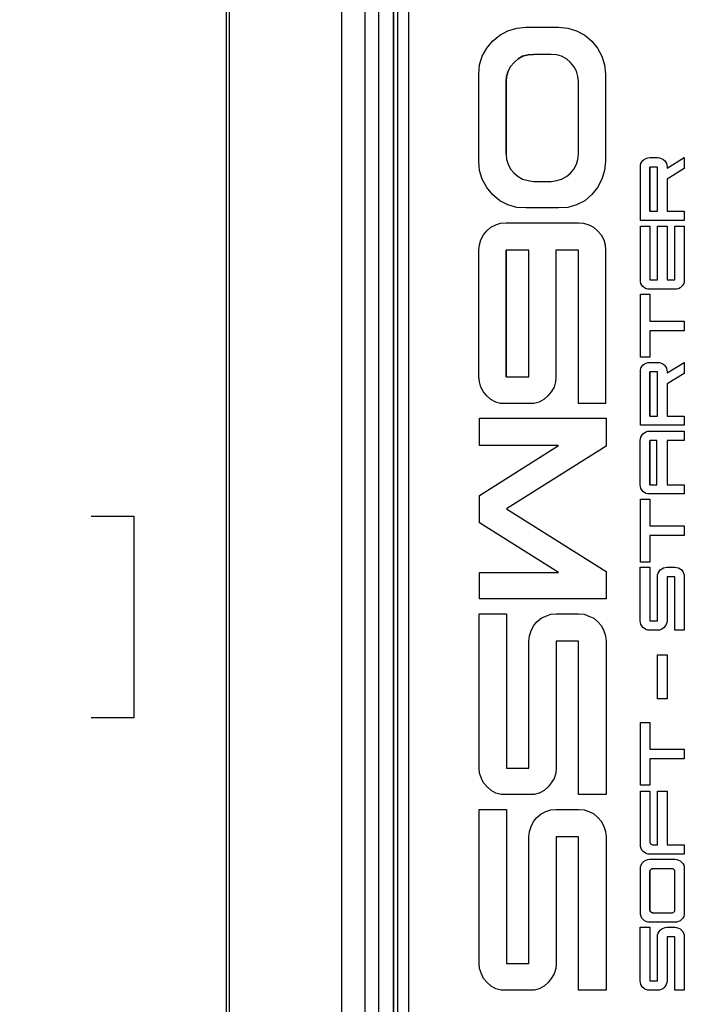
# Model space of a CAD drawing. Header units: millimetres. Extents: x 0 to 1537, y 0 to 1187.
# Tile 5 of 44: x 94 to 157, y 368 to 460. Entities that reach past the tile are written whole.
import ezdxf

# ---------------------------------------------------------------- set-up
doc = ezdxf.new("R2010")
doc.units = ezdxf.units.MM
doc.header["$LTSCALE"] = 5.5
doc.layers.add('DIMENSIONS', color=140, linetype='Continuous', lineweight=25)
doc.styles.add('SLDTEXTSTYLE0', font='TXT', dxfattribs={"width": 0.7})
doc.dimstyles.new('SLDDIMSTYLE0', dxfattribs={"dimtxt": 11.869043, "dimasz": 18.161, "dimexe": 0, "dimexo": 0.0625, "dimgap": 2.967261, "dimtad": 0, "dimtih": 1, "dimtoh": 1, "dimrnd": 1e-09, "dimzin": 12, "dimdsep": 46, "dimtxsty": 'SLDTEXTSTYLE0', "dimsah": 1, "dimcen": 0.09, "dimadec": 0, "dimazin": 3, "dimtfac": 1, "dimtofl": 0, "dimtmove": 0, "dimatfit": 3, "dimfxl": 0, "dimfrac": 2, "dimtolj": 1, "dimtzin": 12, "dimarcsym": 0})

# ---------------------------------------------------------------- blocks, each defined once
blk = doc.blocks.new('_D')
at = {"layer": 'DIMENSIONS'}
for p, q in [((144.983, 542.692), (61.058, 542.692)), ((78.52, 542.692), (78.52, 435.513)), ((55.948, 413.992), (51.963, 413.992)), ((51.963, 413.992), (51.963, 395.128)), ((101.092, 413.992), (105.078, 413.992)), ((105.078, 413.992), (105.078, 395.128)), ((51.963, 395.128), (55.948, 395.128)), ((105.078, 395.128), (101.092, 395.128)), ((78.52, 285.292), (78.52, 392.471)), ((148.224, 285.292), (61.058, 285.292))]:
    blk.add_line(p, q, dxfattribs=at)
for points in [[(78.52, 542.692), (75.726, 524.531), (81.314, 524.531)], [(78.52, 285.292), (81.314, 303.453), (75.726, 303.453)]]:
    blk.add_solid(points, dxfattribs=at)
at = {"layer": 'DIMENSIONS', "char_height": 11.6417, "attachment_point": 1, "style": 'SLDTEXTSTYLE0'}
for s, insert in [('257.4', (55.948, 431.656)), ('10.13', (55.948, 410.135))]:
    blk.add_mtext(s, dxfattribs=dict(at, insert=insert))

msp = doc.modelspace()

# ---------------------------------------------------------------- linework, layer by layer
for p, q in [((113.715, 523.692), (113.715, 303.692)), ((114.014, 303.692), (114.014, 523.692)), ((127.973, 311.98), (127.973, 515.145)), ((129.346, 314.38), (129.346, 512.586)), ((129.351, 512.59), (129.351, 314.385)), ((129.759, 315.391), (129.759, 511.584)), ((130.758, 315.391), (130.758, 511.584)), ((124.49, 469.692), (124.49, 357.442)), ((126.681, 362.902), (126.681, 465.902)), ((139.269, 458.92), (140.023, 459.339)), ((140.023, 459.339), (140.861, 459.59)), ((140.861, 459.59), (141.699, 459.674)), ((141.699, 459.674), (144.759, 459.674)), ((144.759, 459.674), (145.637, 459.59)), ((144.759, 459.674), (145.637, 459.59)), ((144.759, 459.674), (144.759, 459.674)), ((145.637, 459.59), (146.435, 459.339)), ((145.637, 459.59), (146.435, 459.339)), ((145.637, 459.59), (145.637, 459.59)), ((146.435, 459.339), (147.229, 458.92)), ((146.435, 459.339), (147.229, 458.92)), ((146.435, 459.339), (146.435, 459.339)), ((138.056, 457.704), (138.599, 458.374)), ((138.599, 458.374), (139.269, 458.92)), ((147.229, 458.92), (147.859, 458.374)), ((147.229, 458.92), (147.859, 458.374)), ((147.229, 458.92), (147.229, 458.92)), ((147.859, 458.374), (148.402, 457.704)), ((147.859, 458.374), (148.402, 457.704)), ((147.859, 458.374), (147.859, 458.374)), ((137.637, 456.949), (138.056, 457.704)), ((148.402, 457.704), (148.821, 456.949)), ((148.402, 457.704), (148.821, 456.949)), ((148.402, 457.704), (148.402, 457.704)), ((137.386, 456.155), (137.637, 456.949)), ((140.61, 456.363), (140.275, 455.987)), ((140.275, 455.987), (140.61, 456.363)), ((140.989, 456.698), (140.61, 456.363)), ((140.61, 456.363), (140.989, 456.698)), ((140.61, 456.363), (140.61, 456.363)), ((141.408, 456.949), (140.989, 456.698)), ((140.989, 456.698), (141.408, 456.949)), ((140.989, 456.698), (140.989, 456.698)), ((141.91, 457.077), (141.408, 456.949)), ((141.408, 456.949), (141.91, 457.077)), ((141.408, 456.949), (141.408, 456.949)), ((142.413, 457.117), (141.91, 457.077)), ((141.91, 457.077), (142.413, 457.117)), ((141.91, 457.077), (141.91, 457.077)), ((144.089, 457.117), (142.413, 457.117)), ((142.413, 457.117), (142.413, 457.117)), ((144.592, 457.077), (144.089, 457.117)), ((145.051, 456.949), (144.592, 457.077)), ((145.513, 456.698), (145.051, 456.949)), ((145.889, 456.363), (145.513, 456.698)), ((146.183, 455.987), (145.889, 456.363)), ((148.821, 456.949), (149.073, 456.155)), ((148.821, 456.949), (149.073, 456.155)), ((148.821, 456.949), (148.821, 456.949)), ((137.302, 455.274), (137.386, 456.155)), ((140.067, 455.569), (139.899, 455.066)), ((139.899, 455.066), (140.067, 455.569)), ((140.275, 455.987), (140.067, 455.569)), ((140.067, 455.569), (140.275, 455.987)), ((140.067, 455.569), (140.067, 455.569)), ((140.275, 455.987), (140.275, 455.987)), ((146.435, 455.569), (146.183, 455.987)), ((146.559, 455.066), (146.435, 455.569)), ((149.073, 456.155), (149.156, 455.274)), ((149.073, 456.155), (149.156, 455.274)), ((149.073, 456.155), (149.073, 456.155)), ((137.302, 447.146), (137.302, 455.274)), ((139.899, 455.066), (139.856, 454.603)), ((139.856, 454.603), (139.899, 455.066)), ((139.856, 454.603), (139.856, 447.816)), ((139.856, 447.816), (139.856, 454.603)), ((139.856, 454.603), (139.856, 454.603)), ((139.899, 455.066), (139.899, 455.066)), ((146.643, 454.603), (146.559, 455.066)), ((146.643, 447.816), (146.643, 454.603)), ((149.156, 455.274), (149.156, 447.146)), ((149.156, 455.274), (149.156, 447.146)), ((149.156, 455.274), (149.156, 455.274)), ((137.386, 446.268), (137.302, 447.146)), ((139.856, 447.816), (139.899, 447.314)), ((139.856, 447.816), (139.899, 447.314)), ((139.856, 447.816), (139.856, 447.816)), ((139.899, 447.314), (140.067, 446.854)), ((139.899, 447.314), (140.067, 446.854)), ((139.899, 447.314), (139.899, 447.314)), ((146.435, 446.854), (146.559, 447.314)), ((146.559, 447.314), (146.643, 447.816)), ((149.156, 447.146), (149.073, 446.268)), ((149.156, 447.146), (149.073, 446.268)), ((149.156, 447.146), (149.156, 447.146)), ((152.466, 446.934), (152.553, 447.094)), ((152.553, 447.094), (152.655, 447.225)), ((152.655, 447.225), (152.8, 447.342)), ((152.8, 447.342), (152.946, 447.414)), ((152.946, 447.414), (153.121, 447.473)), ((153.121, 447.473), (153.282, 447.488)), ((153.282, 447.488), (154.024, 447.488)), ((154.024, 447.488), (154.199, 447.473)), ((154.024, 447.488), (154.199, 447.473)), ((154.024, 447.488), (154.024, 447.488)), ((154.199, 447.473), (154.36, 447.414)), ((154.199, 447.473), (154.36, 447.414)), ((154.199, 447.473), (154.199, 447.473)), ((154.36, 447.414), (154.506, 447.342)), ((154.36, 447.414), (154.506, 447.342)), ((154.36, 447.414), (154.36, 447.414)), ((154.506, 447.342), (154.651, 447.225)), ((154.506, 447.342), (154.651, 447.225)), ((154.506, 447.342), (154.506, 447.342)), ((154.651, 447.225), (154.753, 447.094)), ((154.651, 447.225), (154.753, 447.094)), ((154.651, 447.225), (154.651, 447.225)), ((154.753, 447.094), (154.84, 446.934)), ((154.753, 447.094), (154.84, 446.934)), ((154.753, 447.094), (154.753, 447.094)), ((154.899, 446.497), (156.517, 447.488)), ((156.517, 447.488), (156.517, 446.453)), ((156.517, 447.488), (156.517, 447.488)), ((156.517, 447.488), (156.517, 446.453)), ((137.637, 445.47), (137.386, 446.268)), ((140.067, 446.854), (140.275, 446.392)), ((140.067, 446.854), (140.275, 446.392)), ((140.067, 446.854), (140.067, 446.854)), ((140.275, 446.392), (140.61, 446.017)), ((140.275, 446.392), (140.61, 446.017)), ((140.275, 446.392), (140.275, 446.392)), ((145.889, 446.017), (146.183, 446.392)), ((146.183, 446.392), (146.435, 446.854)), ((149.073, 446.268), (148.821, 445.47)), ((149.073, 446.268), (148.821, 445.47)), ((149.073, 446.268), (149.073, 446.268)), ((152.407, 446.598), (152.421, 446.773)), ((152.407, 441.615), (152.407, 446.598)), ((152.421, 446.773), (152.466, 446.934)), ((154.024, 446.598), (153.282, 446.598)), ((153.282, 446.598), (153.282, 442.475)), ((153.282, 442.475), (153.282, 446.598)), ((153.282, 446.598), (153.282, 446.598)), ((154.024, 442.475), (154.024, 446.598)), ((154.84, 446.934), (154.885, 446.773)), ((154.84, 446.934), (154.885, 446.773)), ((154.84, 446.934), (154.84, 446.934)), ((154.885, 446.773), (154.899, 446.598)), ((154.885, 446.773), (154.899, 446.598)), ((154.885, 446.773), (154.885, 446.773)), ((154.899, 446.598), (154.899, 446.497)), ((154.899, 446.598), (154.899, 446.497)), ((154.899, 446.598), (154.899, 446.598)), ((156.517, 446.453), (154.899, 445.477)), ((156.517, 446.453), (154.899, 445.477)), ((156.517, 446.453), (156.517, 446.453)), ((138.056, 444.676), (137.637, 445.47)), ((140.61, 446.017), (140.989, 445.722)), ((140.61, 446.017), (140.989, 445.722)), ((140.61, 446.017), (140.61, 446.017)), ((140.989, 445.722), (141.408, 445.47)), ((140.989, 445.722), (141.408, 445.47)), ((140.989, 445.722), (140.989, 445.722)), ((141.408, 445.47), (141.91, 445.346)), ((141.408, 445.47), (141.91, 445.346)), ((141.408, 445.47), (141.408, 445.47)), ((141.91, 445.346), (142.413, 445.262)), ((141.91, 445.346), (142.413, 445.262)), ((141.91, 445.346), (141.91, 445.346)), ((142.413, 445.262), (144.089, 445.262)), ((142.413, 445.262), (142.413, 445.262)), ((144.089, 445.262), (144.592, 445.346)), ((144.592, 445.346), (145.051, 445.47)), ((145.051, 445.47), (145.513, 445.722)), ((145.513, 445.722), (145.889, 446.017)), ((148.821, 445.47), (148.402, 444.676)), ((148.821, 445.47), (148.402, 444.676)), ((148.821, 445.47), (148.821, 445.47)), ((154.899, 445.477), (154.899, 442.475)), ((154.899, 445.477), (154.899, 445.477)), ((154.899, 445.477), (154.899, 442.475)), ((138.599, 444.046), (138.056, 444.676)), ((148.402, 444.676), (147.859, 444.046)), ((148.402, 444.676), (147.859, 444.046)), ((148.402, 444.676), (148.402, 444.676)), ((139.269, 443.459), (138.599, 444.046)), ((140.023, 443.084), (139.269, 443.459)), ((147.229, 443.459), (146.435, 443.084)), ((147.229, 443.459), (146.435, 443.084)), ((147.859, 444.046), (147.229, 443.459)), ((147.859, 444.046), (147.229, 443.459)), ((147.229, 443.459), (147.229, 443.459)), ((147.859, 444.046), (147.859, 444.046)), ((140.861, 442.833), (140.023, 443.084)), ((141.699, 442.789), (140.861, 442.833)), ((144.759, 442.789), (141.699, 442.789)), ((145.637, 442.833), (144.759, 442.789)), ((145.637, 442.833), (144.759, 442.789)), ((144.759, 442.789), (144.759, 442.789)), ((146.435, 443.084), (145.637, 442.833)), ((146.435, 443.084), (145.637, 442.833)), ((145.637, 442.833), (145.637, 442.833)), ((146.435, 443.084), (146.435, 443.084)), ((156.517, 441.615), (152.407, 441.615)), ((153.282, 442.475), (154.024, 442.475)), ((153.282, 442.475), (153.282, 442.475)), ((154.899, 442.475), (156.517, 442.475)), ((154.899, 442.475), (154.899, 442.475)), ((156.517, 442.475), (156.517, 441.615)), ((156.517, 442.475), (156.517, 441.615)), ((156.517, 442.475), (156.517, 442.475)), ((156.517, 441.615), (156.517, 441.615)), ((138.056, 440.648), (138.431, 440.983)), ((138.431, 440.983), (138.894, 441.191)), ((138.894, 441.191), (139.353, 441.358)), ((139.353, 441.358), (139.856, 441.402)), ((139.856, 441.402), (146.643, 441.402)), ((146.643, 441.402), (147.105, 441.358)), ((146.643, 441.402), (147.105, 441.358)), ((146.643, 441.402), (146.643, 441.402)), ((147.105, 441.358), (147.608, 441.191)), ((147.105, 441.358), (147.608, 441.191)), ((147.105, 441.358), (147.105, 441.358)), ((147.608, 441.191), (148.027, 440.983)), ((147.608, 441.191), (148.027, 440.983)), ((147.608, 441.191), (147.608, 441.191)), ((148.027, 440.983), (148.402, 440.648)), ((148.027, 440.983), (148.402, 440.648)), ((148.027, 440.983), (148.027, 440.983)), ((152.407, 436.05), (152.407, 441.063)), ((152.407, 441.063), (153.282, 441.063)), ((153.282, 441.063), (153.282, 436.05)), ((153.282, 441.063), (153.282, 436.05)), ((153.282, 441.063), (153.282, 441.063)), ((154.024, 436.05), (154.024, 441.063)), ((154.024, 441.063), (154.899, 441.063)), ((154.899, 441.063), (154.899, 436.05)), ((154.899, 441.063), (154.899, 436.05)), ((154.899, 441.063), (154.899, 441.063)), ((155.642, 436.05), (155.642, 441.063)), ((155.642, 441.063), (156.517, 441.063)), ((156.517, 441.063), (156.517, 436.05)), ((156.517, 441.063), (156.517, 436.05)), ((156.517, 441.063), (156.517, 441.063)), ((137.386, 439.348), (137.51, 439.81)), ((137.51, 439.81), (137.761, 440.269)), ((137.761, 440.269), (138.056, 440.648)), ((148.402, 440.648), (148.738, 440.269)), ((148.402, 440.648), (148.738, 440.269)), ((148.402, 440.648), (148.402, 440.648)), ((148.738, 440.269), (148.989, 439.81)), ((148.738, 440.269), (148.989, 439.81)), ((148.738, 440.269), (148.738, 440.269)), ((148.989, 439.81), (149.116, 439.348)), ((148.989, 439.81), (149.116, 439.348)), ((148.989, 439.81), (148.989, 439.81)), ((137.302, 438.845), (137.386, 439.348)), ((137.302, 426.99), (137.302, 438.845)), ((141.994, 438.845), (139.856, 438.845)), ((139.856, 438.845), (139.856, 426.99)), ((139.856, 426.99), (139.856, 438.845)), ((139.856, 438.845), (139.856, 438.845)), ((141.994, 426.99), (141.994, 438.845)), ((144.508, 438.845), (144.508, 426.99)), ((146.643, 438.845), (144.508, 438.845)), ((144.508, 438.845), (144.508, 426.99)), ((144.508, 438.845), (144.508, 438.845)), ((146.643, 424.517), (146.643, 438.845)), ((149.116, 439.348), (149.156, 438.845)), ((149.116, 439.348), (149.156, 438.845)), ((149.116, 439.348), (149.116, 439.348)), ((149.156, 438.845), (149.156, 424.517)), ((149.156, 438.845), (149.156, 438.845)), ((149.156, 438.845), (149.156, 424.517)), ((152.421, 435.89), (152.407, 436.05)), ((152.466, 435.715), (152.421, 435.89)), ((152.553, 435.569), (152.466, 435.715)), ((152.655, 435.438), (152.553, 435.569)), ((152.8, 435.322), (152.655, 435.438)), ((152.946, 435.234), (152.8, 435.322)), ((153.107, 435.19), (152.946, 435.234)), ((155.817, 435.19), (153.107, 435.19)), ((153.282, 436.05), (154.024, 436.05)), ((153.282, 436.05), (153.282, 436.05)), ((154.899, 436.05), (155.642, 436.05)), ((154.899, 436.05), (154.899, 436.05)), ((155.977, 435.234), (155.817, 435.19)), ((155.977, 435.234), (155.817, 435.19)), ((155.817, 435.19), (155.817, 435.19)), ((156.123, 435.322), (155.977, 435.234)), ((156.123, 435.322), (155.977, 435.234)), ((155.977, 435.234), (155.977, 435.234)), ((156.268, 435.438), (156.123, 435.322)), ((156.268, 435.438), (156.123, 435.322)), ((156.123, 435.322), (156.123, 435.322)), ((156.371, 435.569), (156.268, 435.438)), ((156.371, 435.569), (156.268, 435.438)), ((156.268, 435.438), (156.268, 435.438)), ((156.458, 435.715), (156.371, 435.569)), ((156.458, 435.715), (156.371, 435.569)), ((156.371, 435.569), (156.371, 435.569)), ((156.502, 435.89), (156.458, 435.715)), ((156.502, 435.89), (156.458, 435.715)), ((156.458, 435.715), (156.458, 435.715)), ((156.517, 436.05), (156.502, 435.89)), ((156.517, 436.05), (156.502, 435.89)), ((156.502, 435.89), (156.502, 435.89)), ((156.517, 436.05), (156.517, 436.05)), ((152.407, 428.835), (152.407, 434.708)), ((152.407, 434.708), (153.282, 434.708)), ((153.282, 434.708), (153.282, 432.201)), ((153.282, 434.708), (153.282, 432.201)), ((153.282, 434.708), (153.282, 434.708)), ((153.282, 432.201), (156.517, 432.201)), ((153.282, 432.201), (153.282, 432.201)), ((156.517, 432.201), (156.517, 431.312)), ((156.517, 432.201), (156.517, 431.312)), ((156.517, 432.201), (156.517, 432.201)), ((153.282, 431.312), (153.282, 428.835)), ((153.282, 431.312), (153.282, 428.835)), ((156.517, 431.312), (153.282, 431.312)), ((153.282, 431.312), (153.282, 431.312)), ((156.517, 431.312), (156.517, 431.312)), ((153.282, 428.835), (152.407, 428.835)), ((153.282, 428.835), (153.282, 428.835)), ((152.421, 427.637), (152.466, 427.798)), ((152.466, 427.798), (152.553, 427.958)), ((152.553, 427.958), (152.655, 428.09)), ((152.655, 428.09), (152.8, 428.206)), ((152.8, 428.206), (152.946, 428.279)), ((152.946, 428.279), (153.121, 428.337)), ((153.121, 428.337), (153.282, 428.352)), ((153.282, 428.352), (154.024, 428.352)), ((154.024, 428.352), (154.199, 428.337)), ((154.024, 428.352), (154.199, 428.337)), ((154.024, 428.352), (154.024, 428.352)), ((154.199, 428.337), (154.36, 428.279)), ((154.199, 428.337), (154.36, 428.279)), ((154.199, 428.337), (154.199, 428.337)), ((154.36, 428.279), (154.506, 428.206)), ((154.36, 428.279), (154.506, 428.206)), ((154.36, 428.279), (154.36, 428.279)), ((154.506, 428.206), (154.651, 428.09)), ((154.506, 428.206), (154.651, 428.09)), ((154.506, 428.206), (154.506, 428.206)), ((154.651, 428.09), (154.753, 427.958)), ((154.651, 428.09), (154.753, 427.958)), ((154.651, 428.09), (154.651, 428.09)), ((154.753, 427.958), (154.84, 427.798)), ((154.753, 427.958), (154.84, 427.798)), ((154.753, 427.958), (154.753, 427.958)), ((154.84, 427.798), (154.885, 427.637)), ((154.84, 427.798), (154.885, 427.637)), ((154.84, 427.798), (154.84, 427.798)), ((154.899, 427.361), (156.517, 428.352)), ((156.517, 428.352), (156.517, 427.317)), ((156.517, 428.352), (156.517, 427.317)), ((156.517, 428.352), (156.517, 428.352)), ((137.386, 426.528), (137.302, 426.99)), ((139.856, 426.99), (141.994, 426.99)), ((139.856, 426.99), (139.856, 426.99)), ((144.508, 426.99), (144.464, 426.528)), ((144.508, 426.99), (144.464, 426.528)), ((144.508, 426.99), (144.508, 426.99)), ((152.407, 427.463), (152.421, 427.637)), ((152.407, 422.479), (152.407, 427.463)), ((154.024, 427.463), (153.282, 427.463)), ((153.282, 427.463), (153.282, 423.339)), ((153.282, 423.339), (153.282, 427.463)), ((153.282, 427.463), (153.282, 427.463)), ((154.024, 423.339), (154.024, 427.463)), ((154.885, 427.637), (154.899, 427.463)), ((154.885, 427.637), (154.899, 427.463)), ((154.885, 427.637), (154.885, 427.637)), ((154.899, 427.463), (154.899, 427.361)), ((154.899, 427.463), (154.899, 427.361)), ((154.899, 427.463), (154.899, 427.463)), ((156.517, 427.317), (154.899, 426.341)), ((156.517, 427.317), (154.899, 426.341)), ((156.517, 427.317), (156.517, 427.317)), ((137.51, 426.025), (137.386, 426.528)), ((137.761, 425.606), (137.51, 426.025)), ((144.34, 426.025), (144.089, 425.606)), ((144.34, 426.025), (144.089, 425.606)), ((144.464, 426.528), (144.34, 426.025)), ((144.464, 426.528), (144.34, 426.025)), ((144.34, 426.025), (144.34, 426.025)), ((144.464, 426.528), (144.464, 426.528)), ((154.899, 426.341), (154.899, 423.339)), ((154.899, 426.341), (154.899, 426.341)), ((154.899, 426.341), (154.899, 423.339)), ((138.056, 425.231), (137.761, 425.606)), ((138.431, 424.895), (138.056, 425.231)), ((143.754, 425.231), (143.375, 424.895)), ((143.754, 425.231), (143.375, 424.895)), ((144.089, 425.606), (143.754, 425.231)), ((144.089, 425.606), (143.754, 425.231)), ((143.754, 425.231), (143.754, 425.231)), ((144.089, 425.606), (144.089, 425.606)), ((138.894, 424.644), (138.431, 424.895)), ((139.353, 424.517), (138.894, 424.644)), ((142.453, 424.517), (139.353, 424.517)), ((142.956, 424.644), (142.453, 424.517)), ((142.956, 424.644), (142.453, 424.517)), ((142.453, 424.517), (142.453, 424.517)), ((143.375, 424.895), (142.956, 424.644)), ((143.375, 424.895), (142.956, 424.644)), ((142.956, 424.644), (142.956, 424.644)), ((143.375, 424.895), (143.375, 424.895)), ((149.156, 424.517), (146.643, 424.517)), ((149.156, 424.517), (149.156, 424.517)), ((153.282, 423.339), (154.024, 423.339)), ((153.282, 423.339), (153.282, 423.339)), ((154.899, 423.339), (156.517, 423.339)), ((154.899, 423.339), (154.899, 423.339)), ((156.517, 423.339), (156.517, 422.479)), ((156.517, 423.339), (156.517, 423.339)), ((156.517, 423.339), (156.517, 422.479)), ((137.386, 420.573), (137.386, 423.13)), ((137.386, 423.13), (149.2, 423.13)), ((149.2, 423.13), (149.2, 420.532)), ((149.2, 423.13), (149.2, 423.13)), ((149.2, 423.13), (149.2, 420.532)), ((156.517, 422.479), (152.407, 422.479)), ((156.517, 422.479), (156.517, 422.479)), ((152.407, 421.213), (152.466, 421.374)), ((152.466, 421.374), (152.538, 421.533)), ((152.538, 421.533), (152.655, 421.665)), ((152.655, 421.665), (152.786, 421.767)), ((152.786, 421.767), (152.932, 421.854)), ((152.932, 421.854), (153.107, 421.912)), ((153.107, 421.912), (153.282, 421.927)), ((153.282, 421.927), (156.517, 421.927)), ((156.517, 421.927), (156.517, 421.038)), ((156.517, 421.927), (156.517, 421.038)), ((156.517, 421.927), (156.517, 421.927)), ((137.386, 415.924), (144.759, 420.573)), ((144.759, 420.573), (137.386, 420.573)), ((149.2, 420.532), (139.899, 414.667)), ((149.2, 420.532), (139.899, 414.667)), ((149.2, 420.532), (149.2, 420.532)), ((152.392, 421.038), (152.407, 421.213)), ((152.392, 416.915), (152.392, 421.038)), ((153.952, 421.038), (153.282, 421.038)), ((153.282, 421.038), (153.282, 416.915)), ((153.282, 416.915), (153.282, 421.038)), ((153.282, 421.038), (153.282, 421.038)), ((153.952, 416.915), (153.952, 421.038)), ((154.899, 421.038), (154.899, 416.915)), ((156.517, 421.038), (154.899, 421.038)), ((154.899, 421.038), (154.899, 416.915)), ((154.899, 421.038), (154.899, 421.038)), ((156.517, 421.038), (156.517, 421.038)), ((152.407, 416.754), (152.392, 416.915)), ((152.466, 416.579), (152.407, 416.754)), ((153.282, 416.915), (153.952, 416.915)), ((153.282, 416.915), (153.282, 416.915)), ((154.899, 416.915), (156.517, 416.915)), ((154.899, 416.915), (154.899, 416.915)), ((156.517, 416.915), (156.517, 416.054)), ((156.517, 416.915), (156.517, 416.054)), ((156.517, 416.915), (156.517, 416.915)), ((137.386, 413.367), (137.386, 415.924)), ((152.538, 416.433), (152.466, 416.579)), ((152.655, 416.287), (152.538, 416.433)), ((152.786, 416.186), (152.655, 416.287)), ((152.932, 416.099), (152.786, 416.186)), ((153.107, 416.054), (152.932, 416.099)), ((156.517, 416.054), (153.107, 416.054)), ((156.517, 416.054), (156.517, 416.054)), ((152.407, 409.699), (152.407, 415.572)), ((152.407, 415.572), (153.282, 415.572)), ((153.282, 415.572), (153.282, 413.065)), ((153.282, 415.572), (153.282, 413.065)), ((153.282, 415.572), (153.282, 415.572)), ((139.899, 414.667), (149.2, 408.802)), ((139.899, 414.667), (139.899, 414.667)), ((139.899, 414.667), (149.2, 408.802)), ((144.759, 408.718), (137.386, 413.367)), ((153.282, 413.065), (156.517, 413.065)), ((153.282, 413.065), (153.282, 413.065)), ((156.517, 413.065), (156.517, 412.176)), ((156.517, 413.065), (156.517, 412.176)), ((156.517, 413.065), (156.517, 413.065)), ((153.282, 412.176), (153.282, 409.699)), ((153.282, 412.176), (153.282, 409.699)), ((156.517, 412.176), (153.282, 412.176)), ((153.282, 412.176), (153.282, 412.176)), ((156.517, 412.176), (156.517, 412.176)), ((153.282, 409.699), (152.407, 409.699)), ((153.282, 409.699), (153.282, 409.699)), ((137.386, 406.245), (137.386, 408.718)), ((137.386, 408.718), (144.759, 408.718)), ((149.2, 408.802), (149.2, 406.245)), ((149.2, 408.802), (149.2, 408.802)), ((149.2, 408.802), (149.2, 406.245)), ((152.392, 404.203), (152.392, 409.216)), ((152.392, 409.216), (153.282, 409.216)), ((153.282, 409.216), (153.282, 404.203)), ((153.282, 409.216), (153.282, 404.203)), ((153.282, 409.216), (153.282, 409.216)), ((154.01, 408.327), (154.024, 408.502)), ((154.024, 408.502), (154.083, 408.663)), ((154.083, 408.663), (154.156, 408.822)), ((154.156, 408.822), (154.273, 408.954)), ((154.273, 408.954), (154.403, 409.071)), ((154.403, 409.071), (154.564, 409.143)), ((154.564, 409.143), (154.724, 409.201)), ((154.724, 409.201), (154.899, 409.216)), ((154.899, 409.216), (155.627, 409.216)), ((155.627, 409.216), (155.802, 409.201)), ((155.627, 409.216), (155.802, 409.201)), ((155.627, 409.216), (155.627, 409.216)), ((155.802, 409.201), (155.963, 409.143)), ((155.802, 409.201), (155.963, 409.143)), ((155.802, 409.201), (155.802, 409.201)), ((155.963, 409.143), (156.123, 409.071)), ((155.963, 409.143), (156.123, 409.071)), ((155.963, 409.143), (155.963, 409.143)), ((156.123, 409.071), (156.254, 408.954)), ((156.123, 409.071), (156.254, 408.954)), ((156.123, 409.071), (156.123, 409.071)), ((156.254, 408.954), (156.371, 408.822)), ((156.254, 408.954), (156.371, 408.822)), ((156.254, 408.954), (156.254, 408.954)), ((156.371, 408.822), (156.443, 408.663)), ((156.371, 408.822), (156.443, 408.663)), ((156.371, 408.822), (156.371, 408.822)), ((156.443, 408.663), (156.502, 408.502)), ((156.443, 408.663), (156.502, 408.502)), ((156.443, 408.663), (156.443, 408.663)), ((156.502, 408.502), (156.517, 408.327)), ((156.502, 408.502), (156.517, 408.327)), ((156.502, 408.502), (156.502, 408.502)), ((154.01, 404.203), (154.01, 408.327)), ((154.899, 408.327), (154.899, 404.203)), ((155.627, 408.327), (154.899, 408.327)), ((154.899, 408.327), (154.899, 404.203)), ((154.899, 408.327), (154.899, 408.327)), ((155.627, 403.343), (155.627, 408.327)), ((156.517, 408.327), (156.517, 403.343)), ((156.517, 408.327), (156.517, 403.343)), ((156.517, 408.327), (156.517, 408.327)), ((149.2, 406.245), (137.386, 406.245)), ((149.2, 406.245), (149.2, 406.245)), ((137.342, 390.446), (137.342, 404.857)), ((137.342, 404.857), (139.899, 404.857)), ((139.899, 404.857), (139.899, 390.446)), ((139.899, 404.857), (139.899, 390.446)), ((139.899, 404.857), (139.899, 404.857)), ((143.586, 404.646), (144.045, 404.814)), ((144.045, 404.814), (144.548, 404.857)), ((144.548, 404.857), (146.643, 404.857)), ((146.643, 404.857), (147.146, 404.814)), ((146.643, 404.857), (147.146, 404.814)), ((146.643, 404.857), (146.643, 404.857)), ((147.146, 404.814), (147.608, 404.646)), ((147.146, 404.814), (147.608, 404.646)), ((147.146, 404.814), (147.146, 404.814)), ((142.413, 403.725), (142.748, 404.103)), ((142.748, 404.103), (143.124, 404.439)), ((143.124, 404.439), (143.586, 404.646)), ((147.608, 404.646), (148.067, 404.439)), ((147.608, 404.646), (148.067, 404.439)), ((147.608, 404.646), (147.608, 404.646)), ((148.067, 404.439), (148.446, 404.103)), ((148.067, 404.439), (148.446, 404.103)), ((148.067, 404.439), (148.067, 404.439)), ((148.446, 404.103), (148.781, 403.725)), ((148.446, 404.103), (148.781, 403.725)), ((148.446, 404.103), (148.446, 404.103)), ((152.407, 404.043), (152.392, 404.203)), ((152.466, 403.868), (152.407, 404.043)), ((152.538, 403.722), (152.466, 403.868)), ((153.282, 404.203), (154.01, 404.203)), ((153.282, 404.203), (153.282, 404.203)), ((154.826, 403.868), (154.739, 403.722)), ((154.826, 403.868), (154.739, 403.722)), ((154.885, 404.043), (154.826, 403.868)), ((154.885, 404.043), (154.826, 403.868)), ((154.826, 403.868), (154.826, 403.868)), ((154.899, 404.203), (154.885, 404.043)), ((154.899, 404.203), (154.885, 404.043)), ((154.885, 404.043), (154.885, 404.043)), ((154.899, 404.203), (154.899, 404.203)), ((142.034, 402.803), (142.202, 403.265)), ((142.202, 403.265), (142.413, 403.725)), ((148.781, 403.725), (148.989, 403.265)), ((148.781, 403.725), (148.989, 403.265)), ((148.781, 403.725), (148.781, 403.725)), ((148.989, 403.265), (149.156, 402.803)), ((148.989, 403.265), (149.156, 402.803)), ((148.989, 403.265), (148.989, 403.265)), ((152.655, 403.591), (152.538, 403.722)), ((152.786, 403.475), (152.655, 403.591)), ((152.932, 403.387), (152.786, 403.475)), ((153.107, 403.343), (152.932, 403.387)), ((154.185, 403.343), (153.107, 403.343)), ((154.345, 403.387), (154.185, 403.343)), ((154.345, 403.387), (154.185, 403.343)), ((154.185, 403.343), (154.185, 403.343)), ((154.506, 403.475), (154.345, 403.387)), ((154.506, 403.475), (154.345, 403.387)), ((154.345, 403.387), (154.345, 403.387)), ((154.636, 403.591), (154.506, 403.475)), ((154.636, 403.591), (154.506, 403.475)), ((154.506, 403.475), (154.506, 403.475)), ((154.739, 403.722), (154.636, 403.591)), ((154.739, 403.722), (154.636, 403.591)), ((154.636, 403.591), (154.636, 403.591)), ((154.739, 403.722), (154.739, 403.722)), ((156.517, 403.343), (155.627, 403.343)), ((156.517, 403.343), (156.517, 403.343)), ((141.994, 402.3), (142.034, 402.803)), ((141.994, 390.446), (141.994, 402.3)), ((144.548, 402.3), (144.548, 390.446)), ((146.643, 402.3), (144.548, 402.3)), ((144.548, 402.3), (144.548, 390.446)), ((144.548, 402.3), (144.548, 402.3)), ((146.643, 387.972), (146.643, 402.3)), ((149.156, 402.803), (149.2, 402.3)), ((149.156, 402.803), (149.2, 402.3)), ((149.156, 402.803), (149.156, 402.803)), ((149.2, 402.3), (149.2, 387.972)), ((149.2, 402.3), (149.2, 402.3)), ((149.2, 402.3), (149.2, 387.972)), ((154.024, 396.919), (154.024, 401.028)), ((154.024, 401.028), (154.899, 401.028)), ((154.899, 401.028), (154.899, 396.919)), ((154.899, 401.028), (154.899, 401.028)), ((154.899, 401.028), (154.899, 396.919)), ((154.899, 396.919), (154.024, 396.919)), ((154.899, 396.919), (154.899, 396.919)), ((152.407, 388.836), (152.407, 394.709)), ((152.407, 394.709), (153.282, 394.709)), ((153.282, 394.709), (153.282, 392.203)), ((153.282, 394.709), (153.282, 392.203)), ((153.282, 394.709), (153.282, 394.709)), ((153.282, 392.203), (156.517, 392.203)), ((153.282, 392.203), (153.282, 392.203)), ((156.517, 392.203), (156.517, 391.313)), ((156.517, 392.203), (156.517, 391.313)), ((156.517, 392.203), (156.517, 392.203)), ((153.282, 391.313), (153.282, 388.836)), ((153.282, 391.313), (153.282, 388.836)), ((156.517, 391.313), (153.282, 391.313)), ((153.282, 391.313), (153.282, 391.313)), ((156.517, 391.313), (156.517, 391.313)), ((137.386, 389.983), (137.342, 390.446)), ((139.899, 390.446), (141.994, 390.446)), ((139.899, 390.446), (139.899, 390.446)), ((144.548, 390.446), (144.508, 389.983)), ((144.548, 390.446), (144.508, 389.983)), ((144.548, 390.446), (144.548, 390.446)), ((137.553, 389.481), (137.386, 389.983)), ((137.761, 389.062), (137.553, 389.481)), ((144.34, 389.481), (144.089, 389.062)), ((144.34, 389.481), (144.089, 389.062)), ((144.508, 389.983), (144.34, 389.481)), ((144.508, 389.983), (144.34, 389.481)), ((144.34, 389.481), (144.34, 389.481)), ((144.508, 389.983), (144.508, 389.983)), ((138.096, 388.686), (137.761, 389.062)), ((138.475, 388.351), (138.096, 388.686)), ((138.894, 388.1), (138.475, 388.351)), ((143.418, 388.351), (142.956, 388.1)), ((143.418, 388.351), (142.956, 388.1)), ((143.794, 388.686), (143.418, 388.351)), ((143.794, 388.686), (143.418, 388.351)), ((143.418, 388.351), (143.418, 388.351)), ((144.089, 389.062), (143.794, 388.686)), ((144.089, 389.062), (143.794, 388.686)), ((143.794, 388.686), (143.794, 388.686)), ((144.089, 389.062), (144.089, 389.062)), ((153.282, 388.836), (152.407, 388.836)), ((152.407, 383.272), (152.407, 388.284)), ((152.407, 388.284), (153.296, 388.284)), ((153.282, 388.836), (153.282, 388.836)), ((153.296, 388.284), (153.296, 383.519)), ((153.296, 388.284), (153.296, 383.519)), ((153.296, 388.284), (153.296, 388.284)), ((154.024, 383.272), (154.024, 388.284)), ((154.024, 388.284), (154.914, 388.284)), ((154.914, 388.284), (154.914, 383.272)), ((154.914, 388.284), (154.914, 383.272)), ((154.914, 388.284), (154.914, 388.284)), ((139.397, 387.972), (138.894, 388.1)), ((142.497, 387.972), (139.397, 387.972)), ((142.956, 388.1), (142.497, 387.972)), ((142.956, 388.1), (142.497, 387.972)), ((142.497, 387.972), (142.497, 387.972)), ((142.956, 388.1), (142.956, 388.1)), ((149.2, 387.972), (146.643, 387.972)), ((149.2, 387.972), (149.2, 387.972)), ((137.342, 372.174), (137.342, 386.585)), ((137.342, 386.585), (139.899, 386.585)), ((139.899, 386.585), (139.899, 372.174)), ((139.899, 386.585), (139.899, 372.174)), ((139.899, 386.585), (139.899, 386.585)), ((143.124, 386.166), (143.586, 386.374)), ((143.586, 386.374), (144.045, 386.542)), ((144.045, 386.542), (144.548, 386.585)), ((144.548, 386.585), (146.643, 386.585)), ((146.643, 386.585), (147.146, 386.542)), ((146.643, 386.585), (147.146, 386.542)), ((146.643, 386.585), (146.643, 386.585)), ((147.146, 386.542), (147.608, 386.374)), ((147.146, 386.542), (147.608, 386.374)), ((147.146, 386.542), (147.146, 386.542)), ((147.608, 386.374), (148.067, 386.166)), ((147.608, 386.374), (148.067, 386.166)), ((147.608, 386.374), (147.608, 386.374)), ((142.413, 385.453), (142.748, 385.831)), ((142.748, 385.831), (143.124, 386.166)), ((148.067, 386.166), (148.446, 385.831)), ((148.067, 386.166), (148.446, 385.831)), ((148.067, 386.166), (148.067, 386.166)), ((148.446, 385.831), (148.781, 385.453)), ((148.446, 385.831), (148.781, 385.453)), ((148.446, 385.831), (148.446, 385.831)), ((142.034, 384.531), (142.202, 384.993)), ((142.202, 384.993), (142.413, 385.453)), ((148.781, 385.453), (148.989, 384.993)), ((148.781, 385.453), (148.989, 384.993)), ((148.781, 385.453), (148.781, 385.453)), ((148.989, 384.993), (149.156, 384.531)), ((148.989, 384.993), (149.156, 384.531)), ((148.989, 384.993), (148.989, 384.993)), ((141.994, 384.028), (142.034, 384.531)), ((141.994, 372.174), (141.994, 384.028)), ((144.548, 384.028), (144.548, 372.174)), ((146.643, 384.028), (144.548, 384.028)), ((144.548, 384.028), (144.548, 372.174)), ((144.548, 384.028), (144.548, 384.028)), ((146.643, 369.7), (146.643, 384.028)), ((149.156, 384.531), (149.2, 384.028)), ((149.156, 384.531), (149.2, 384.028)), ((149.156, 384.531), (149.156, 384.531)), ((149.2, 384.028), (149.2, 369.7)), ((149.2, 384.028), (149.2, 384.028)), ((149.2, 384.028), (149.2, 369.7)), ((152.421, 383.111), (152.407, 383.272)), ((152.48, 382.936), (152.421, 383.111)), ((152.553, 382.79), (152.48, 382.936)), ((152.67, 382.66), (152.553, 382.79)), ((153.296, 383.519), (153.311, 383.46)), ((153.296, 383.519), (153.311, 383.46)), ((153.296, 383.519), (153.296, 383.519)), ((153.311, 383.46), (153.34, 383.402)), ((153.311, 383.46), (153.34, 383.402)), ((153.311, 383.46), (153.311, 383.46)), ((153.34, 383.402), (153.383, 383.359)), ((153.34, 383.402), (153.383, 383.359)), ((153.34, 383.402), (153.34, 383.402)), ((153.383, 383.359), (153.427, 383.33)), ((153.383, 383.359), (153.427, 383.33)), ((153.383, 383.359), (153.383, 383.359)), ((153.427, 383.33), (153.471, 383.301)), ((153.427, 383.33), (153.471, 383.301)), ((153.427, 383.33), (153.427, 383.33)), ((153.471, 383.301), (153.529, 383.286)), ((153.471, 383.301), (153.529, 383.286)), ((153.471, 383.301), (153.471, 383.301)), ((153.529, 383.286), (153.587, 383.272)), ((153.529, 383.286), (153.587, 383.272)), ((153.529, 383.286), (153.529, 383.286)), ((153.587, 383.272), (154.024, 383.272)), ((153.587, 383.272), (153.587, 383.272)), ((154.914, 383.272), (156.517, 383.272)), ((154.914, 383.272), (154.914, 383.272)), ((156.517, 383.272), (156.517, 382.411)), ((156.517, 383.272), (156.517, 382.411)), ((156.517, 383.272), (156.517, 383.272)), ((152.8, 382.543), (152.67, 382.66)), ((152.67, 381.667), (152.8, 381.783)), ((152.946, 382.456), (152.8, 382.543)), ((152.8, 381.783), (152.946, 381.855)), ((153.121, 382.411), (152.946, 382.456)), ((152.946, 381.855), (153.121, 381.914)), ((156.517, 382.411), (153.121, 382.411)), ((153.121, 381.914), (153.296, 381.929)), ((153.296, 381.929), (155.642, 381.929)), ((155.642, 381.929), (155.817, 381.914)), ((155.642, 381.929), (155.817, 381.914)), ((155.642, 381.929), (155.642, 381.929)), ((155.817, 381.914), (155.977, 381.855)), ((155.817, 381.914), (155.977, 381.855)), ((155.817, 381.914), (155.817, 381.914)), ((155.977, 381.855), (156.138, 381.783)), ((155.977, 381.855), (156.138, 381.783)), ((155.977, 381.855), (155.977, 381.855)), ((156.138, 381.783), (156.268, 381.667)), ((156.138, 381.783), (156.268, 381.667)), ((156.138, 381.783), (156.138, 381.783)), ((156.517, 382.411), (156.517, 382.411)), ((152.407, 381.039), (152.421, 381.214)), ((152.407, 376.916), (152.407, 381.039)), ((152.421, 381.214), (152.48, 381.375)), ((152.48, 381.375), (152.553, 381.535)), ((152.553, 381.535), (152.67, 381.667)), ((153.311, 380.865), (153.296, 380.806)), ((153.296, 380.806), (153.311, 380.865)), ((153.34, 380.909), (153.311, 380.865)), ((153.311, 380.865), (153.34, 380.909)), ((153.311, 380.865), (153.311, 380.865)), ((153.427, 380.996), (153.34, 380.909)), ((153.34, 380.909), (153.427, 380.996)), ((153.34, 380.909), (153.34, 380.909)), ((153.471, 381.025), (153.427, 380.996)), ((153.427, 380.996), (153.471, 381.025)), ((153.427, 380.996), (153.427, 380.996)), ((153.529, 381.039), (153.471, 381.025)), ((153.471, 381.025), (153.529, 381.039)), ((153.471, 381.025), (153.471, 381.025)), ((155.409, 381.039), (153.529, 381.039)), ((153.529, 381.039), (153.529, 381.039)), ((155.468, 381.025), (155.409, 381.039)), ((155.511, 380.996), (155.468, 381.025)), ((155.598, 380.909), (155.511, 380.996)), ((155.627, 380.865), (155.598, 380.909)), ((155.642, 380.806), (155.627, 380.865)), ((156.268, 381.667), (156.385, 381.535)), ((156.268, 381.667), (156.385, 381.535)), ((156.268, 381.667), (156.268, 381.667)), ((156.385, 381.535), (156.458, 381.375)), ((156.385, 381.535), (156.458, 381.375)), ((156.385, 381.535), (156.385, 381.535)), ((156.458, 381.375), (156.517, 381.214)), ((156.458, 381.375), (156.517, 381.214)), ((156.458, 381.375), (156.458, 381.375)), ((156.517, 381.214), (156.517, 376.755)), ((156.517, 381.214), (156.517, 376.755)), ((156.517, 381.214), (156.517, 381.214)), ((153.296, 380.806), (153.296, 377.163)), ((153.296, 380.806), (153.296, 380.806)), ((153.296, 377.163), (153.296, 380.806)), ((155.642, 377.163), (155.642, 380.806)), ((152.421, 376.755), (152.407, 376.916)), ((152.48, 376.58), (152.421, 376.755)), ((152.553, 376.435), (152.48, 376.58)), ((152.67, 376.304), (152.553, 376.435)), ((152.8, 376.187), (152.67, 376.304)), ((153.296, 377.163), (153.311, 377.105)), ((153.296, 377.163), (153.296, 377.163)), ((153.311, 377.105), (153.296, 377.163)), ((153.311, 377.105), (153.34, 377.047)), ((153.311, 377.105), (153.311, 377.105)), ((153.34, 377.047), (153.311, 377.105)), ((153.34, 377.047), (153.383, 377.003)), ((153.34, 377.047), (153.34, 377.047)), ((153.383, 377.003), (153.34, 377.047)), ((153.383, 377.003), (153.427, 376.974)), ((153.383, 377.003), (153.383, 377.003)), ((153.427, 376.974), (153.383, 377.003)), ((153.427, 376.974), (153.471, 376.945)), ((153.427, 376.974), (153.427, 376.974)), ((153.471, 376.945), (153.427, 376.974)), ((153.471, 376.945), (153.529, 376.93)), ((153.471, 376.945), (153.471, 376.945)), ((153.529, 376.93), (153.471, 376.945)), ((153.529, 376.93), (153.587, 376.916)), ((153.529, 376.93), (153.529, 376.93)), ((153.587, 376.916), (153.529, 376.93)), ((153.587, 376.916), (155.351, 376.916)), ((153.587, 376.916), (153.587, 376.916)), ((155.351, 376.916), (155.409, 376.93)), ((155.409, 376.93), (155.468, 376.945)), ((155.468, 376.945), (155.511, 376.974)), ((155.511, 376.974), (155.555, 377.003)), ((155.555, 377.003), (155.598, 377.047)), ((155.598, 377.047), (155.627, 377.105)), ((155.627, 377.105), (155.642, 377.163)), ((156.268, 376.304), (156.138, 376.187)), ((156.268, 376.304), (156.138, 376.187)), ((156.385, 376.435), (156.268, 376.304)), ((156.385, 376.435), (156.268, 376.304)), ((156.268, 376.304), (156.268, 376.304)), ((156.458, 376.58), (156.385, 376.435)), ((156.458, 376.58), (156.385, 376.435)), ((156.385, 376.435), (156.385, 376.435)), ((156.517, 376.755), (156.458, 376.58)), ((156.517, 376.755), (156.458, 376.58)), ((156.458, 376.58), (156.458, 376.58)), ((156.517, 376.755), (156.517, 376.755)), ((152.392, 370.56), (152.392, 375.573)), ((152.392, 375.573), (153.282, 375.573)), ((152.946, 376.1), (152.8, 376.187)), ((153.121, 376.056), (152.946, 376.1)), ((155.817, 376.056), (153.121, 376.056)), ((153.282, 375.573), (153.282, 370.56)), ((153.282, 375.573), (153.282, 370.56)), ((153.282, 375.573), (153.282, 375.573)), ((154.273, 375.311), (154.403, 375.428)), ((154.403, 375.428), (154.564, 375.5)), ((154.564, 375.5), (154.724, 375.558)), ((154.724, 375.558), (154.899, 375.573)), ((154.899, 375.573), (155.627, 375.573)), ((155.627, 375.573), (155.802, 375.558)), ((155.627, 375.573), (155.802, 375.558)), ((155.627, 375.573), (155.627, 375.573)), ((155.802, 375.558), (155.963, 375.5)), ((155.802, 375.558), (155.963, 375.5)), ((155.802, 375.558), (155.802, 375.558)), ((155.977, 376.1), (155.817, 376.056)), ((155.977, 376.1), (155.817, 376.056)), ((155.817, 376.056), (155.817, 376.056)), ((155.963, 375.5), (156.123, 375.428)), ((155.963, 375.5), (156.123, 375.428)), ((155.963, 375.5), (155.963, 375.5)), ((156.138, 376.187), (155.977, 376.1)), ((156.138, 376.187), (155.977, 376.1)), ((155.977, 376.1), (155.977, 376.1)), ((156.123, 375.428), (156.254, 375.311)), ((156.123, 375.428), (156.254, 375.311)), ((156.123, 375.428), (156.123, 375.428)), ((156.138, 376.187), (156.138, 376.187)), ((154.01, 374.684), (154.024, 374.859)), ((154.01, 370.56), (154.01, 374.684)), ((154.024, 374.859), (154.083, 375.02)), ((154.083, 375.02), (154.156, 375.179)), ((154.156, 375.179), (154.273, 375.311)), ((154.899, 374.684), (154.899, 370.56)), ((155.627, 374.684), (154.899, 374.684)), ((154.899, 374.684), (154.899, 370.56)), ((154.899, 374.684), (154.899, 374.684)), ((155.627, 369.7), (155.627, 374.684)), ((156.254, 375.311), (156.371, 375.179)), ((156.254, 375.311), (156.371, 375.179)), ((156.254, 375.311), (156.254, 375.311)), ((156.371, 375.179), (156.443, 375.02)), ((156.371, 375.179), (156.443, 375.02)), ((156.371, 375.179), (156.371, 375.179)), ((156.443, 375.02), (156.502, 374.859)), ((156.443, 375.02), (156.502, 374.859)), ((156.443, 375.02), (156.443, 375.02)), ((156.502, 374.859), (156.517, 374.684)), ((156.502, 374.859), (156.517, 374.684)), ((156.502, 374.859), (156.502, 374.859)), ((156.517, 374.684), (156.517, 369.7)), ((156.517, 374.684), (156.517, 369.7)), ((156.517, 374.684), (156.517, 374.684)), ((137.386, 371.711), (137.342, 372.174)), ((137.553, 371.208), (137.386, 371.711)), ((139.899, 372.174), (141.994, 372.174)), ((139.899, 372.174), (139.899, 372.174)), ((144.508, 371.711), (144.34, 371.208)), ((144.508, 371.711), (144.34, 371.208)), ((144.548, 372.174), (144.508, 371.711)), ((144.548, 372.174), (144.508, 371.711)), ((144.508, 371.711), (144.508, 371.711)), ((144.548, 372.174), (144.548, 372.174)), ((137.761, 370.789), (137.553, 371.208)), ((138.096, 370.414), (137.761, 370.789)), ((144.089, 370.789), (143.794, 370.414)), ((144.089, 370.789), (143.794, 370.414)), ((144.34, 371.208), (144.089, 370.789)), ((144.34, 371.208), (144.089, 370.789)), ((144.089, 370.789), (144.089, 370.789)), ((144.34, 371.208), (144.34, 371.208)), ((138.475, 370.079), (138.096, 370.414)), ((138.894, 369.827), (138.475, 370.079)), ((139.397, 369.7), (138.894, 369.827)), ((142.956, 369.827), (142.497, 369.7)), ((142.956, 369.827), (142.497, 369.7)), ((143.418, 370.079), (142.956, 369.827)), ((143.418, 370.079), (142.956, 369.827)), ((142.956, 369.827), (142.956, 369.827)), ((143.794, 370.414), (143.418, 370.079)), ((143.794, 370.414), (143.418, 370.079)), ((143.418, 370.079), (143.418, 370.079)), ((143.794, 370.414), (143.794, 370.414)), ((152.407, 370.4), (152.392, 370.56)), ((152.466, 370.225), (152.407, 370.4)), ((152.538, 370.079), (152.466, 370.225)), ((152.655, 369.948), (152.538, 370.079)), ((152.786, 369.832), (152.655, 369.948)), ((152.932, 369.744), (152.786, 369.832)), ((153.282, 370.56), (154.01, 370.56)), ((153.282, 370.56), (153.282, 370.56)), ((154.506, 369.832), (154.345, 369.744)), ((154.506, 369.832), (154.345, 369.744)), ((154.636, 369.948), (154.506, 369.832)), ((154.636, 369.948), (154.506, 369.832)), ((154.506, 369.832), (154.506, 369.832)), ((154.739, 370.079), (154.636, 369.948)), ((154.739, 370.079), (154.636, 369.948)), ((154.636, 369.948), (154.636, 369.948)), ((154.826, 370.225), (154.739, 370.079)), ((154.826, 370.225), (154.739, 370.079)), ((154.739, 370.079), (154.739, 370.079)), ((154.885, 370.4), (154.826, 370.225)), ((154.885, 370.4), (154.826, 370.225)), ((154.826, 370.225), (154.826, 370.225)), ((154.899, 370.56), (154.885, 370.4)), ((154.899, 370.56), (154.885, 370.4)), ((154.885, 370.4), (154.885, 370.4)), ((154.899, 370.56), (154.899, 370.56)), ((142.497, 369.7), (139.397, 369.7)), ((142.497, 369.7), (142.497, 369.7)), ((149.2, 369.7), (146.643, 369.7)), ((149.2, 369.7), (149.2, 369.7)), ((153.107, 369.7), (152.932, 369.744)), ((154.185, 369.7), (153.107, 369.7)), ((154.345, 369.744), (154.185, 369.7)), ((154.345, 369.744), (154.185, 369.7)), ((154.185, 369.7), (154.185, 369.7)), ((154.345, 369.744), (154.345, 369.744)), ((156.517, 369.7), (155.627, 369.7)), ((156.517, 369.7), (156.517, 369.7))]:
    msp.add_line(p, q)

# ---------------------------------------------------------------- dimensions: what is measured, and where the dimension line sits
at = {"layer": 'DIMENSIONS'}
dim = msp.add_linear_dim(base=(78.52, 285.292), p1=(151.968, 542.692), p2=(155.209, 285.292), angle=90, dimstyle='SLDDIMSTYLE0', dxfattribs=at)
dim.commit()
dim.dimension.update_dxf_attribs({"geometry": '_D', "text_midpoint": (78.52, 413.992), "dimtype": 160})

doc.saveas('drawing.dxf')
